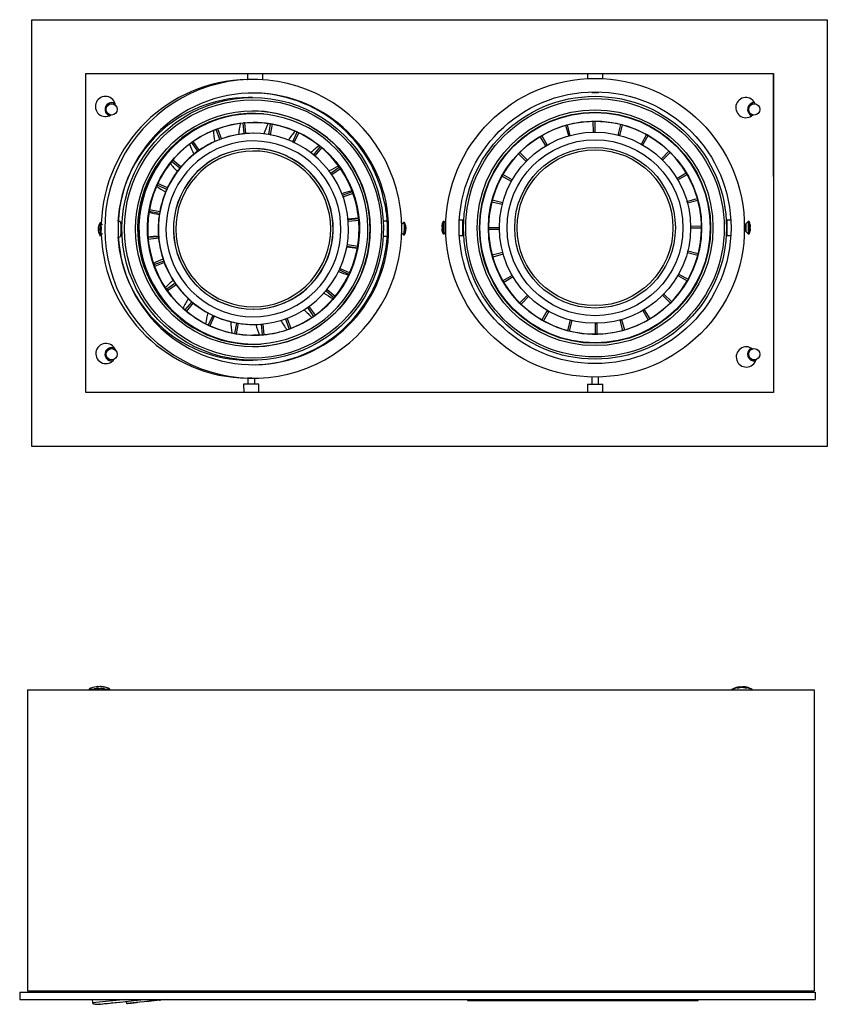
# Model space of a CAD drawing. Header units: millimetres. Extents: x -210 to 468, y 6 to 444.
# Tile 1 of 2: x -210 to 149, y 6 to 444. Entities that reach past the tile are written whole.
import ezdxf

# ---------------------------------------------------------------- set-up
doc = ezdxf.new("R2010")
doc.units = ezdxf.units.MM

msp = doc.modelspace()

# ---------------------------------------------------------------- linework, layer by layer
at = {"color": 7, "linetype": 'Continuous', "lineweight": 25}
for p, q in [((-204.61, 444.43), (149.39, 444.43)), ((-204.61, 254.43), (-204.61, 444.43)), ((149.39, 444.43), (149.39, 254.43)), ((-180.61, 420.43), (125.39, 420.43)), ((-180.61, 278.43), (-180.61, 420.43)), ((-108.86, 417.77), (-108.86, 417.77)), ((-108.67, 420.43), (-108.67, 417.76)), ((-106.19, 417.79), (-106.42, 417.79)), ((-101.87, 417.66), (-101.87, 420.43)), ((42.65, 420.43), (42.65, 418.22)), ((49.45, 418.22), (49.45, 420.43)), ((125.23, 420.43), (125.39, 328.66)), ((125.39, 420.43), (125.39, 278.43)), ((44.55, 412.3), (44.55, 412.07)), ((44.55, 412.07), (47.55, 412.07)), ((47.55, 412.07), (47.55, 412.3)), ((-106.38, 409.8), (-108.27, 409.8)), ((-106.04, 402.65), (-106.35, 402.65)), ((45.28, 394.36), (45.19, 399.16)), ((46.02, 394.37), (46.02, 399.17)), ((-122.59, 395.61), (-122.6, 395.61)), ((-120.93, 391.17), (-122.59, 395.61)), ((-121.82, 395.89), (-121.83, 395.89)), ((-120.24, 391.42), (-121.82, 395.89)), ((-110.16, 393.7), (-110.62, 398.42)), ((-109.81, 398.49), (-109.82, 398.49)), ((-109.42, 393.77), (-109.81, 398.49)), ((-99.1, 393.34), (-98.34, 398.02)), ((-98.34, 398.02), (-98.45, 398.02)), ((-98.37, 393.22), (-97.53, 397.88)), ((34.29, 392.72), (32.97, 397.33)), ((35.01, 392.92), (33.77, 397.55)), ((56.31, 393.1), (57.48, 397.76)), ((57.03, 392.92), (58.28, 397.55)), ((-132.76, 390.25), (-132.77, 390.25)), ((-130.08, 386.35), (-132.76, 390.25)), ((-121.04, 391.17), (-120.93, 391.17)), ((-121.02, 391.12), (-121.04, 391.17)), ((-120.33, 391.37), (-120.33, 391.39)), ((-110.27, 393.7), (-110.16, 393.7)), ((-110.26, 393.64), (-110.27, 393.7)), ((-109.53, 393.71), (-109.53, 393.76)), ((-106.02, 393.85), (-106.13, 393.85)), ((-99.22, 393.3), (-99.21, 393.34)), ((-99.21, 393.34), (-99.1, 393.34)), ((-98.49, 393.18), (-98.48, 393.22)), ((-98.48, 393.22), (-98.37, 393.22)), ((-88.63, 390.12), (-88.52, 390.12)), ((-88.63, 390.11), (-88.63, 390.12)), ((-88.52, 390.12), (-86.57, 394.44)), ((-87.85, 389.81), (-85.83, 394.09)), ((-86.57, 394.44), (-86.68, 394.44)), ((24.11, 388.29), (21.63, 392.4)), ((24.75, 388.67), (22.35, 392.82)), ((66.65, 389.03), (68.98, 393.23)), ((67.3, 388.67), (69.7, 392.82)), ((-133.43, 389.77), (-133.44, 389.77)), ((-130.68, 385.92), (-133.43, 389.77)), ((-130.79, 385.92), (-130.68, 385.92)), ((-130.76, 385.87), (-130.79, 385.92)), ((-87.96, 389.8), (-87.95, 389.81)), ((-87.95, 389.81), (-87.85, 389.81)), ((-79.12, 384.25), (-76.13, 387.92)), ((-78.55, 383.77), (-75.5, 387.39)), ((-76.13, 387.92), (-76.24, 387.92)), ((75.58, 382.42), (78.91, 385.88)), ((-141.87, 381.95), (-141.88, 381.95)), ((-138.28, 378.88), (-141.87, 381.95)), ((-79.21, 384.25), (-79.12, 384.25)), ((-78.64, 383.77), (-78.55, 383.77)), ((15.41, 381.37), (11.96, 384.71)), ((15.93, 381.9), (12.54, 385.3)), ((76.11, 381.9), (79.5, 385.3)), ((-142.4, 381.32), (-142.41, 381.32)), ((-138.75, 378.31), (-142.4, 381.32)), ((-138.86, 378.31), (-138.75, 378.31)), ((-138.82, 378.28), (-138.86, 378.31)), ((-71.55, 376.14), (-67.72, 378.9)), ((-71.13, 375.53), (-67.25, 378.23)), ((-67.72, 378.9), (-67.83, 378.9)), ((-71.62, 376.14), (-71.55, 376.14)), ((-71.2, 375.53), (-71.13, 375.53)), ((8.81, 372.45), (4.61, 374.77)), ((9.17, 373.09), (5.01, 375.49)), ((82.49, 373.73), (86.61, 376.2)), ((82.87, 373.09), (87.03, 375.49)), ((-148.88, 370.82), (-148.9, 370.82)), ((-144.59, 368.86), (-148.88, 370.82)), ((-148.54, 371.57), (-148.55, 371.57)), ((-144.28, 369.54), (-148.54, 371.57)), ((-144.7, 368.86), (-144.59, 368.86)), ((-144.64, 368.84), (-144.7, 368.86)), ((-66.39, 366.33), (-66.33, 366.33)), ((-66.33, 366.33), (-61.92, 368)), ((-66.14, 365.63), (-66.08, 365.63)), ((-66.08, 365.63), (-61.64, 367.23)), ((-61.92, 368), (-62.03, 368)), ((4.92, 362.83), (0.28, 364.07)), ((86.92, 363.55), (91.54, 364.87)), ((87.12, 362.83), (91.76, 364.07)), ((-152.31, 359.8), (-152.32, 359.8)), ((-147.67, 358.95), (-152.31, 359.8)), ((4.73, 362.11), (0.08, 363.27)), ((-152.45, 358.99), (-152.46, 358.99)), ((-147.79, 358.22), (-152.45, 358.99)), ((-147.9, 358.22), (-147.79, 358.22)), ((-147.85, 358.21), (-147.9, 358.22)), ((-59.24, 356.05), (-63.89, 355.69)), ((-63.87, 355.5), (-63.82, 355.5)), ((-63.82, 355.5), (-59.12, 355.97)), ((-63.75, 354.76), (-59.05, 355.15)), ((-59.12, 355.97), (-59.23, 355.97)), ((-12.75, 355.22), (-14.36, 355.22)), ((-12.75, 348.42), (-12.75, 355.22)), ((106.45, 355.22), (104.66, 355.22)), ((104.66, 355.22), (104.66, 348.42)), ((-174.95, 351.55), (-175.08, 351.55)), ((-175.01, 350.81), (-175.08, 350.81)), ((-175.06, 351.78), (-174.98, 351.77)), ((-175.01, 350.81), (-174.71, 350.81)), ((-174.9, 352.63), (-174.83, 352.6)), ((-174.37, 353.93), (-174.42, 353.88)), ((-173.97, 353.93), (-174.37, 353.93)), ((-173.14, 353.12), (-173.94, 353.92)), ((-165.34, 354.6), (-166.15, 354.6)), ((-63.81, 354.76), (-63.75, 354.76)), ((-46.45, 354.8), (-48.26, 354.8)), ((-39.25, 354.15), (-39.98, 353.41)), ((-38.82, 354.17), (-39.22, 354.17)), ((-22.2, 352.41), (-22.2, 352.19)), ((-22.2, 352.19), (-22.04, 352.19)), ((-22.2, 351.45), (-22.2, 351.22)), ((-22.04, 351.45), (-22.2, 351.45)), ((-22.04, 353.27), (-22.06, 353.27)), ((-21.14, 354.57), (-21.54, 354.57)), ((-21.54, 349.07), (-21.54, 354.57)), ((-20.41, 353.83), (-21.14, 354.57)), ((-21.14, 349.07), (-21.14, 354.57)), ((-12.46, 353.32), (-12.75, 353.32)), ((3.47, 351.82), (-1.33, 351.82)), ((3.48, 351.07), (-1.32, 350.99)), ((88.56, 352.56), (93.36, 352.64)), ((88.57, 351.82), (93.37, 351.82)), ((104.66, 353.32), (104.5, 353.32)), ((112.59, 353.32), (112.52, 353.32)), ((114.17, 354.57), (113.16, 353.55)), ((114.57, 354.57), (114.17, 354.57)), ((114.17, 354.57), (114.17, 349.07)), ((114.57, 354.57), (114.57, 349.07)), ((115.07, 351.46), (115.23, 351.46)), ((115.23, 351.43), (115.07, 351.43)), ((115.23, 352.17), (115.23, 352.42)), ((115.23, 351.22), (115.23, 351.46)), ((-174.98, 350.6), (-175.05, 350.59)), ((-174.9, 349.73), (-174.83, 349.77)), ((-174.36, 348.43), (-173.96, 348.43)), ((-173.93, 348.45), (-173.14, 349.25)), ((-166.14, 347.8), (-165.33, 347.8)), ((-152.92, 347.46), (-152.93, 347.46)), ((-148.21, 347.84), (-152.92, 347.46)), ((-152.84, 346.63), (-152.85, 346.63)), ((-148.15, 347.1), (-152.84, 346.63)), ((-148.27, 347.85), (-148.32, 347.84)), ((-148.32, 347.84), (-148.21, 347.84)), ((-48.25, 348), (-46.46, 348)), ((-39.97, 349.42), (-39.24, 348.68)), ((-39.21, 348.67), (-38.81, 348.67)), ((-22.06, 350.36), (-22.04, 350.37)), ((-21.54, 349.07), (-21.14, 349.07)), ((-21.14, 349.07), (-20.41, 349.8)), ((-14.36, 348.42), (-12.75, 348.42)), ((-12.75, 350.32), (-12.46, 350.32)), ((104.5, 350.32), (104.66, 350.32)), ((104.66, 348.42), (106.45, 348.42)), ((112.52, 350.32), (112.59, 350.32)), ((113.16, 350.08), (114.17, 349.07)), ((114.17, 349.07), (114.57, 349.07)), ((-64.36, 343.65), (-64.3, 343.65)), ((-64.3, 343.65), (-59.66, 342.8)), ((-64.23, 344.38), (-64.17, 344.38)), ((-64.17, 344.38), (-59.52, 343.61)), ((-59.66, 342.8), (-59.77, 342.8)), ((4.92, 340.8), (0.28, 339.56)), ((5.12, 340.09), (0.5, 338.77)), ((87.12, 340.8), (91.76, 339.56)), ((87.31, 341.52), (91.96, 340.36)), ((-150.33, 335.37), (-150.34, 335.37)), ((-145.88, 336.97), (-150.33, 335.37)), ((-150.04, 334.6), (-150.05, 334.6)), ((-145.63, 336.27), (-150.04, 334.6)), ((-145.94, 336.99), (-145.99, 336.97)), ((-145.99, 336.97), (-145.88, 336.97)), ((-67.44, 333.74), (-67.38, 333.74)), ((-67.38, 333.74), (-63.08, 331.78)), ((-67.75, 333.06), (-67.69, 333.06)), ((-67.69, 333.06), (-63.42, 331.03)), ((-63.42, 331.03), (-63.53, 331.03)), ((9.17, 330.54), (5.01, 328.14)), ((9.55, 329.9), (5.43, 327.43)), ((82.87, 330.54), (87.03, 328.14)), ((83.24, 331.19), (87.43, 328.86)), ((-144.72, 324.37), (-144.73, 324.37)), ((-140.84, 327.07), (-144.72, 324.37)), ((-140.41, 326.46), (-144.24, 323.7)), ((-140.9, 327.1), (-140.94, 327.07)), ((-140.94, 327.07), (-140.84, 327.07)), ((-144.24, 323.7), (-144.25, 323.7)), ((-73.76, 323.72), (-73.69, 323.72)), ((-73.69, 323.72), (-70.09, 320.65)), ((-73.29, 324.29), (-73.21, 324.29)), ((-73.21, 324.29), (-69.56, 321.28)), ((-70.09, 320.65), (-70.2, 320.65)), ((15.93, 321.73), (12.54, 318.34)), ((16.46, 321.21), (13.13, 317.76)), ((76.11, 321.73), (79.5, 318.34)), ((76.63, 322.26), (80.08, 318.92)), ((-133.41, 318.83), (-136.47, 315.21)), ((-132.84, 318.35), (-135.83, 314.68)), ((-133.48, 318.87), (-133.52, 318.83)), ((-133.52, 318.83), (-133.41, 318.83)), ((-81.99, 316.25), (-81.89, 316.25)), ((-81.89, 316.25), (-79.2, 312.35)), ((-81.38, 316.68), (-81.28, 316.68)), ((-81.28, 316.68), (-78.53, 312.83)), ((-136.47, 315.21), (-136.48, 315.21)), ((-135.83, 314.68), (-135.84, 314.68)), ((-124.12, 312.79), (-126.14, 308.51)), ((-123.45, 312.48), (-125.39, 308.16)), ((-124.2, 312.85), (-124.23, 312.79)), ((-124.23, 312.79), (-124.12, 312.79)), ((-123.53, 312.53), (-123.54, 312.52)), ((-91.15, 311.45), (-91.14, 311.43)), ((-91.14, 311.43), (-91.03, 311.43)), ((-91.03, 311.43), (-89.37, 307)), ((-79.2, 312.35), (-79.31, 312.35)), ((24.75, 314.97), (22.35, 310.81)), ((25.39, 314.6), (23.06, 310.4)), ((67.3, 314.97), (69.7, 310.81)), ((67.94, 315.34), (70.41, 311.23)), ((-126.14, 308.51), (-126.15, 308.51)), ((-125.39, 308.16), (-125.4, 308.16)), ((-113.59, 309.39), (-114.44, 304.72)), ((-113.69, 309.44), (-113.7, 309.39)), ((-113.7, 309.39), (-113.59, 309.39)), ((-112.86, 309.26), (-113.63, 304.58)), ((-112.96, 309.32), (-112.97, 309.28)), ((-106.05, 308.75), (-105.95, 308.75)), ((-102.65, 308.88), (-102.65, 308.83)), ((-102.65, 308.83), (-102.54, 308.83)), ((-102.54, 308.83), (-102.16, 304.11)), ((-101.92, 308.95), (-101.91, 308.9)), ((-101.91, 308.9), (-101.8, 308.9)), ((-101.8, 308.9), (-101.34, 304.18)), ((-91.84, 311.2), (-91.84, 311.18)), ((-91.84, 311.18), (-91.73, 311.18)), ((-91.73, 311.18), (-90.14, 306.71)), ((35.01, 310.72), (33.77, 306.08)), ((35.73, 310.53), (34.57, 305.87)), ((46.02, 309.27), (46.02, 304.47)), ((46.76, 309.27), (46.85, 304.47)), ((57.03, 310.72), (58.28, 306.08)), ((57.75, 310.92), (59.07, 306.3)), ((-114.44, 304.72), (-114.45, 304.72)), ((-113.63, 304.58), (-113.64, 304.58)), ((-102.16, 304.11), (-102.27, 304.11)), ((-90.14, 306.71), (-90.25, 306.71)), ((-106.26, 299.95), (-105.95, 299.95)), ((-108.17, 292.8), (-106.28, 292.8)), ((44.55, 285.34), (44.55, 282.11)), ((47.55, 282.11), (47.55, 285.34)), ((-103.55, 282.15), (-110.35, 282.13)), ((-110.35, 282.13), (-110.34, 278.43)), ((-108.63, 284.83), (-108.62, 284.83)), ((-108.6, 284.83), (-108.45, 284.82)), ((-108.45, 284.83), (-108.45, 282.14)), ((-106.77, 284.81), (-105.96, 284.81)), ((-105.45, 282.14), (-105.45, 284.81)), ((-103.54, 278.43), (-103.55, 282.15)), ((42.65, 282.11), (42.65, 278.43)), ((42.65, 282.11), (49.45, 282.11)), ((49.45, 278.43), (49.45, 282.11)), ((125.39, 278.43), (-180.61, 278.43)), ((149.39, 254.43), (-204.61, 254.43)), ((-206.52, 146.16), (-206.52, 12.16)), ((-206.52, 146.16), (143.48, 146.16)), ((-179.17, 146.39), (-179.17, 146.16)), ((-179.17, 146.39), (-177.06, 146.39)), ((-175.37, 147.53), (-175.6, 147.53)), ((-175.55, 146.67), (-174.85, 146.67)), ((-175.36, 147.25), (-175.37, 147.53)), ((-175.19, 146.39), (-175.2, 146.67)), ((-175.18, 147.53), (-174.61, 147.53)), ((-175.16, 147.25), (-175.18, 147.53)), ((-174.85, 146.67), (-174.86, 146.39)), ((-173.86, 147.53), (-174.43, 147.53)), ((-173.68, 146.67), (-174.19, 146.67)), ((-173.68, 146.67), (-173.49, 146.67)), ((-173.66, 147.53), (-173.44, 147.53)), ((-171.98, 146.39), (-169.87, 146.39)), ((-169.87, 146.16), (-169.87, 146.39)), ((106.83, 146.27), (106.83, 146.16)), ((106.83, 146.27), (107.36, 146.27)), ((110.44, 147.14), (110.4, 147.14)), ((110.43, 147.41), (111.24, 147.41)), ((110.74, 147.13), (110.73, 147.41)), ((111.81, 147.14), (111.15, 147.14)), ((111.24, 147.41), (111.23, 147.15)), ((112.53, 147.41), (111.72, 147.41)), ((112.51, 147.14), (112.5, 146.94)), ((112.56, 147.14), (112.51, 147.14)), ((115.61, 146.27), (116.13, 146.27)), ((116.13, 146.16), (116.13, 146.27)), ((143.48, 146.16), (143.48, 12.16)), ((-210.02, 11.52), (143.98, 11.52)), ((-210.02, 11.52), (-210.02, 8.28)), ((-206.52, 12.16), (143.48, 12.16)), ((-191.68, 12.16), (-191.68, 11.52)), ((125.64, 12.16), (125.64, 11.52)), ((143.98, 11.52), (143.98, 8.28)), ((-210.02, 8.28), (143.98, 8.28)), ((-177.78, 8.28), (-177.61, 6.7)), ((-162.63, 8.28), (-177.61, 6.7)), ((-174.42, 6.15), (-162.57, 7.39)), ((-162.57, 7.41), (-162.48, 6.52)), ((-161.65, 6.61), (-162.48, 6.52)), ((-10.75, 8.28), (-10.75, 7.83)), ((91.85, 7.73), (-10.65, 7.73)), ((91.95, 7.83), (91.95, 8.28))]:
    msp.add_line(p, q, dxfattribs=at)
at = {"color": 1, "linetype": 'Continuous', "lineweight": 25}
for p, q in [((112.59, 350.32), (112.59, 353.32)), ((113.16, 353.55), (113.16, 350.08)), ((-10.75, 7.83), (91.95, 7.83))]:
    msp.add_line(p, q, dxfattribs=at)
at = {"color": 7, "linetype": 'Continuous', "lineweight": 25, "flags": 128}
for points in [[(-172.19, 351.19), (-172.04, 346.75), (-171.59, 342.33), (-170.85, 337.95), (-169.81, 333.63), (-168.5, 329.38), (-166.9, 325.24), (-165.04, 321.21), (-162.9, 317.32), (-160.52, 313.58), (-157.89, 310.01), (-155.03, 306.62), (-151.96, 303.43), (-148.67, 300.45), (-145.2, 297.7), (-141.55, 295.2), (-137.75, 292.94), (-133.8, 290.94), (-129.73, 289.21), (-125.55, 287.76), (-121.29, 286.6), (-116.96, 285.72), (-112.57, 285.13), (-108.17, 284.85), (-103.75, 284.85), (-99.34, 285.16), (-94.96, 285.76), (-90.63, 286.65), (-86.37, 287.83), (-82.2, 289.3), (-78.13, 291.04), (-74.19, 293.05), (-70.39, 295.32), (-66.75, 297.84), (-63.29, 300.6), (-60.02, 303.59), (-56.95, 306.79), (-54.11, 310.18), (-51.49, 313.77), (-49.12, 317.52), (-47, 321.42), (-45.15, 325.45), (-43.57, 329.6), (-42.27, 333.85), (-41.25, 338.17), (-40.52, 342.55), (-40.09, 346.97), (-39.95, 351.42), (-40.1, 355.86), (-40.55, 360.28), (-41.29, 364.66), (-42.33, 368.98), (-43.64, 373.22), (-45.24, 377.36), (-47.11, 381.39), (-49.24, 385.28), (-51.62, 389.03), (-54.25, 392.6), (-57.11, 395.99), (-60.18, 399.18), (-63.47, 402.15), (-66.94, 404.9), (-70.59, 407.41), (-74.39, 409.66), (-78.34, 411.66), (-82.41, 413.39), (-86.59, 414.84), (-90.85, 416.01), (-95.19, 416.88), (-99.57, 417.47), (-103.98, 417.76), (-108.39, 417.75), (-112.8, 417.45), (-117.18, 416.85), (-121.51, 415.95), (-125.77, 414.77), (-129.94, 413.31), (-134.01, 411.57), (-137.95, 409.56), (-141.75, 407.28), (-145.39, 404.76), (-148.85, 402), (-152.12, 399.02), (-155.19, 395.82), (-158.04, 392.42), (-160.65, 388.84), (-163.02, 385.09), (-165.14, 381.19), (-166.99, 377.15), (-168.57, 373), (-169.88, 368.76), (-170.89, 364.43), (-171.62, 360.05), (-172.05, 355.63), (-172.19, 351.19)], [(-106.43, 409.8), (-102.33, 409.66), (-98.25, 409.23), (-94.2, 408.51), (-90.22, 407.51), (-86.32, 406.23), (-82.51, 404.67), (-78.83, 402.85), (-75.28, 400.77), (-71.89, 398.44), (-68.67, 395.88), (-65.63, 393.1), (-62.8, 390.11), (-60.19, 386.92), (-57.8, 383.56), (-55.66, 380.04), (-53.77, 376.37), (-52.14, 372.58), (-50.79, 368.69), (-49.7, 364.7), (-48.9, 360.65), (-48.39, 356.56), (-48.17, 352.43), (-48.23, 348.3), (-48.59, 344.19), (-49.23, 340.11), (-50.16, 336.09), (-51.36, 332.14), (-52.84, 328.29), (-54.59, 324.56), (-56.6, 320.95), (-58.85, 317.5), (-61.34, 314.22), (-64.05, 311.12), (-66.98, 308.22), (-70.1, 305.53), (-73.4, 303.08), (-76.86, 300.86), (-80.47, 298.9), (-84.21, 297.19), (-88.07, 295.76), (-92.01, 294.6), (-96.02, 293.73), (-100.08, 293.14), (-104.18, 292.84), (-108.29, 292.83), (-112.38, 293.12), (-116.45, 293.69), (-120.47, 294.55), (-124.41, 295.7), (-128.27, 297.12), (-132.01, 298.81), (-135.63, 300.76), (-139.1, 302.96), (-142.41, 305.41), (-145.54, 308.08), (-148.48, 310.97), (-151.2, 314.06), (-153.7, 317.34), (-155.97, 320.78), (-157.98, 324.38), (-159.74, 328.11), (-161.24, 331.95), (-162.46, 335.9), (-163.4, 339.92), (-164.06, 343.99), (-164.42, 348.1), (-164.5, 352.23), (-164.29, 356.36), (-163.8, 360.45), (-163.01, 364.51), (-161.94, 368.49), (-160.6, 372.4), (-158.98, 376.19), (-157.11, 379.86), (-154.98, 383.39), (-152.6, 386.76), (-150, 389.96), (-147.18, 392.96), (-144.15, 395.75), (-140.94, 398.32), (-137.56, 400.66), (-134.02, 402.75), (-130.34, 404.59), (-126.54, 406.16), (-122.64, 407.46), (-118.66, 408.47), (-114.62, 409.2), (-110.54, 409.65), (-106.43, 409.8)], [(-106.33, 408.8), (-102.25, 408.66), (-98.19, 408.23), (-94.17, 407.51), (-90.21, 406.5), (-86.34, 405.21), (-82.56, 403.65), (-78.91, 401.81), (-75.4, 399.73), (-72.04, 397.39), (-68.86, 394.82), (-65.86, 392.03), (-63.08, 389.03), (-60.51, 385.84), (-58.18, 382.47), (-56.09, 378.94), (-54.25, 375.28), (-52.69, 371.49), (-51.39, 367.6), (-50.37, 363.62), (-49.64, 359.58), (-49.2, 355.5), (-49.05, 351.4), (-49.18, 347.3), (-49.61, 343.22), (-50.33, 339.17), (-51.33, 335.2), (-52.62, 331.3), (-54.17, 327.5), (-55.99, 323.83), (-58.07, 320.3), (-60.39, 316.92), (-62.95, 313.72), (-65.72, 310.71), (-68.71, 307.91), (-71.88, 305.33), (-75.23, 302.98), (-78.74, 300.88), (-82.38, 299.04), (-86.15, 297.46), (-90.02, 296.16), (-93.98, 295.14), (-97.99, 294.4), (-102.05, 293.95), (-106.13, 293.8), (-110.21, 293.94), (-114.27, 294.37), (-118.29, 295.09), (-122.24, 296.1), (-126.12, 297.39), (-129.89, 298.96), (-133.55, 300.79), (-137.06, 302.88), (-140.42, 305.21), (-143.6, 307.78), (-146.59, 310.57), (-149.38, 313.57), (-151.95, 316.76), (-154.28, 320.13), (-156.37, 323.66), (-158.2, 327.32), (-159.77, 331.11), (-161.07, 335.01), (-162.08, 338.98), (-162.82, 343.02), (-163.26, 347.1), (-163.41, 351.2), (-163.27, 355.3), (-162.84, 359.39), (-162.13, 363.43), (-161.12, 367.41), (-159.84, 371.3), (-158.29, 375.1), (-156.46, 378.77), (-154.39, 382.3), (-152.07, 385.68), (-149.51, 388.88), (-146.73, 391.89), (-143.75, 394.69), (-140.58, 397.27), (-137.23, 399.62), (-133.72, 401.72), (-130.07, 403.56), (-126.31, 405.14), (-122.43, 406.44), (-118.48, 407.47), (-114.46, 408.2), (-110.41, 408.65), (-106.33, 408.8)], [(-167.51, 407.05), (-168.17, 407.35), (-169.1, 407.5)], [(-106.32, 403.8), (-102.42, 403.66), (-98.54, 403.23), (-94.7, 402.5), (-90.93, 401.49), (-87.24, 400.2), (-83.66, 398.64), (-80.2, 396.81), (-76.89, 394.73), (-73.75, 392.4), (-70.78, 389.85), (-68.02, 387.08), (-65.47, 384.1), (-63.14, 380.95), (-61.06, 377.63), (-59.23, 374.16), (-57.66, 370.57), (-56.36, 366.86), (-55.35, 363.07), (-54.62, 359.21), (-54.17, 355.31), (-54.02, 351.39), (-54.16, 347.47), (-54.59, 343.57), (-55.31, 339.71), (-56.31, 335.91), (-57.59, 332.2), (-59.15, 328.6), (-60.97, 325.13), (-63.04, 321.8), (-65.35, 318.64), (-67.89, 315.66), (-70.65, 312.88), (-73.61, 310.31), (-76.74, 307.97), (-80.05, 305.88), (-83.49, 304.04), (-87.07, 302.46), (-90.75, 301.16), (-94.52, 300.14), (-98.36, 299.4), (-102.24, 298.95), (-106.14, 298.8), (-110.04, 298.94), (-113.92, 299.37), (-117.76, 300.1), (-121.53, 301.11), (-125.22, 302.4), (-128.8, 303.96), (-132.26, 305.79), (-135.57, 307.87), (-138.71, 310.2), (-141.68, 312.75), (-144.44, 315.53), (-146.99, 318.5), (-149.32, 321.65), (-151.4, 324.97), (-153.23, 328.44), (-154.8, 332.04), (-156.09, 335.74), (-157.11, 339.53), (-157.84, 343.39), (-158.29, 347.29), (-158.44, 351.21), (-158.3, 355.13), (-157.87, 359.04), (-157.15, 362.9), (-156.15, 366.69), (-154.86, 370.4), (-153.31, 374), (-151.49, 377.47), (-149.42, 380.8), (-147.11, 383.96), (-144.56, 386.94), (-141.81, 389.72), (-138.85, 392.29), (-135.72, 394.63), (-132.41, 396.72), (-128.96, 398.56), (-125.39, 400.14), (-121.7, 401.44), (-117.94, 402.46), (-114.1, 403.2), (-110.22, 403.65), (-106.32, 403.8)], [(-156.12, 360.5), (-156.67, 356.66), (-156.93, 352.79), (-156.89, 348.91), (-156.57, 345.05), (-155.95, 341.22), (-155.05, 337.45), (-153.87, 333.76), (-152.41, 330.17), (-150.69, 326.69), (-148.71, 323.37), (-146.49, 320.2), (-144.03, 317.2), (-141.36, 314.41), (-138.48, 311.82), (-135.42, 309.46), (-132.19, 307.35), (-128.81, 305.48), (-125.3, 303.87), (-121.67, 302.54), (-117.96, 301.49), (-114.18, 300.72), (-110.35, 300.24), (-106.5, 300.05), (-102.64, 300.16), (-98.81, 300.56), (-95.01, 301.25), (-91.28, 302.23), (-87.63, 303.49), (-84.09, 305.02), (-80.67, 306.82), (-77.4, 308.87), (-74.29, 311.17), (-71.36, 313.69), (-68.63, 316.43), (-66.11, 319.37), (-63.83, 322.5), (-61.78, 325.78), (-59.99, 329.22), (-58.46, 332.78), (-57.2, 336.45), (-56.22, 340.2), (-55.53, 344.01), (-55.13, 347.87), (-55.02, 351.75), (-55.2, 355.62), (-55.67, 359.47), (-56.43, 363.28), (-57.47, 367.01), (-58.79, 370.65), (-60.38, 374.19), (-62.23, 377.59), (-64.33, 380.84), (-66.67, 383.93), (-69.24, 386.82), (-72.02, 389.51), (-74.99, 391.99), (-78.14, 394.23), (-81.45, 396.22), (-84.9, 397.96), (-88.46, 399.43), (-92.13, 400.62), (-95.88, 401.53), (-99.69, 402.16), (-103.53, 402.49), (-107.39, 402.53), (-111.24, 402.28), (-115.06, 401.73), (-118.83, 400.9), (-122.52, 399.78), (-126.12, 398.38), (-129.6, 396.72), (-132.95, 394.79), (-136.14, 392.61), (-139.16, 390.2), (-142, 387.57), (-144.62, 384.72), (-147.02, 381.69), (-149.19, 378.48), (-151.11, 375.12), (-152.77, 371.62), (-154.17, 368), (-155.29, 364.29), (-156.12, 360.5)], [(-152.4, 359.82), (-151.6, 363.46), (-150.51, 367.02), (-149.14, 370.48), (-147.51, 373.83), (-145.63, 377.03), (-143.5, 380.08), (-141.14, 382.95), (-138.56, 385.63), (-135.78, 388.09), (-132.82, 390.33), (-129.69, 392.33), (-126.41, 394.07), (-123.01, 395.55), (-119.51, 396.76), (-115.92, 397.69), (-112.27, 398.33), (-108.58, 398.68), (-104.88, 398.74), (-101.18, 398.5), (-97.51, 397.98), (-93.89, 397.17), (-90.35, 396.07), (-86.91, 394.7), (-83.58, 393.06), (-80.39, 391.17), (-77.36, 389.02), (-74.5, 386.65), (-71.84, 384.06), (-69.39, 381.26), (-67.17, 378.28), (-65.18, 375.14), (-63.45, 371.85), (-61.97, 368.43), (-60.77, 364.9), (-59.85, 361.29), (-59.21, 357.62), (-58.86, 353.91), (-58.81, 350.19), (-59.04, 346.47), (-59.56, 342.78), (-60.37, 339.15), (-61.46, 335.58), (-62.82, 332.12), (-64.45, 328.77), (-66.34, 325.57), (-68.47, 322.52), (-70.83, 319.65), (-73.41, 316.97), (-76.18, 314.51), (-79.15, 312.27), (-82.28, 310.27), (-85.55, 308.53), (-88.95, 307.05), (-92.46, 305.84), (-96.04, 304.92), (-99.69, 304.27), (-103.38, 303.92), (-107.09, 303.86), (-110.79, 304.1), (-114.45, 304.62), (-118.07, 305.43), (-121.61, 306.53), (-125.06, 307.9), (-128.38, 309.54), (-131.57, 311.44), (-134.61, 313.58), (-137.46, 315.95), (-140.12, 318.54), (-142.57, 321.34), (-144.8, 324.32), (-146.78, 327.46), (-148.52, 330.76), (-149.99, 334.18), (-151.19, 337.7), (-152.11, 341.31), (-152.75, 344.98), (-153.1, 348.69), (-153.16, 352.41), (-152.93, 356.13), (-152.4, 359.82)], [(-152.32, 359.8), (-152.84, 356.12), (-153.07, 352.41), (-153.01, 348.69), (-152.66, 344.99), (-152.03, 341.33), (-151.11, 337.73), (-149.91, 334.21), (-148.44, 330.8), (-146.71, 327.51), (-144.73, 324.37), (-142.51, 321.4), (-140.06, 318.61), (-137.4, 316.03), (-134.56, 313.66), (-131.53, 311.52), (-128.35, 309.63), (-125.03, 307.99), (-121.59, 306.62), (-118.05, 305.53), (-114.45, 304.72), (-110.79, 304.2), (-107.1, 303.96), (-103.4, 304.02), (-99.72, 304.37), (-96.08, 305.01), (-92.49, 305.94), (-89, 307.14), (-85.6, 308.62), (-82.34, 310.36), (-79.21, 312.35), (-76.26, 314.58), (-73.48, 317.04), (-70.91, 319.71), (-68.56, 322.58), (-66.43, 325.62), (-64.55, 328.82), (-62.92, 332.16), (-61.56, 335.62), (-60.47, 339.17), (-59.67, 342.8), (-59.15, 346.48), (-58.92, 350.19), (-58.97, 353.91), (-59.32, 357.61), (-59.96, 361.27), (-60.88, 364.87), (-62.08, 368.39), (-63.55, 371.8), (-65.28, 375.09), (-67.26, 378.23), (-69.48, 381.2), (-71.92, 383.99), (-74.58, 386.58), (-77.43, 388.94), (-80.45, 391.08), (-83.64, 392.97), (-86.96, 394.61), (-90.4, 395.98), (-93.93, 397.07), (-97.54, 397.88), (-101.2, 398.4), (-104.89, 398.64), (-108.59, 398.58), (-112.27, 398.23), (-115.91, 397.59), (-119.49, 396.66), (-122.99, 395.46), (-126.38, 393.98), (-129.65, 392.24), (-132.77, 390.25), (-135.73, 388.02), (-138.5, 385.56), (-141.07, 382.89), (-143.43, 380.02), (-145.55, 376.98), (-147.44, 373.78), (-149.06, 370.44), (-150.42, 366.98), (-151.51, 363.43), (-152.32, 359.8)], [(-64.35, 343.66), (-63.86, 347.19), (-63.67, 350.75), (-63.77, 354.31), (-64.17, 357.85), (-64.86, 361.35), (-65.84, 364.77), (-67.1, 368.1), (-68.64, 371.31), (-70.44, 374.39), (-72.48, 377.3), (-74.76, 380.02), (-77.26, 382.55), (-79.96, 384.86), (-82.85, 386.93), (-85.89, 388.75), (-89.08, 390.31), (-92.39, 391.59), (-95.79, 392.6), (-99.26, 393.31), (-102.78, 393.73), (-106.32, 393.85), (-109.86, 393.67), (-113.37, 393.2), (-116.83, 392.43), (-120.22, 391.37), (-123.5, 390.03), (-126.66, 388.42), (-129.68, 386.55), (-132.53, 384.44), (-135.19, 382.09), (-137.65, 379.52), (-139.89, 376.76), (-141.89, 373.81), (-143.64, 370.71), (-145.12, 367.48), (-146.33, 364.13), (-147.26, 360.69), (-147.89, 357.18), (-148.23, 353.63), (-148.28, 350.07), (-148.03, 346.52), (-147.48, 342.99), (-146.65, 339.53), (-145.52, 336.15), (-144.12, 332.88), (-142.46, 329.73), (-140.54, 326.74), (-138.37, 323.92), (-135.98, 321.29), (-133.38, 318.87), (-130.58, 316.68), (-127.61, 314.73), (-124.49, 313.04), (-121.24, 311.62), (-117.89, 310.47), (-114.45, 309.61), (-110.95, 309.05), (-107.42, 308.78), (-103.87, 308.8), (-100.34, 309.13), (-96.85, 309.75), (-93.43, 310.67), (-90.09, 311.87), (-86.86, 313.34), (-83.77, 315.08), (-80.84, 317.08), (-78.08, 319.31), (-75.51, 321.77), (-73.16, 324.44), (-71.04, 327.3), (-69.17, 330.32), (-67.55, 333.49), (-66.2, 336.79), (-65.14, 340.19), (-64.35, 343.66)], [(-112.97, 312.79), (-109.61, 312.32), (-106.21, 312.15), (-102.82, 312.28), (-99.45, 312.71), (-96.13, 313.42), (-92.88, 314.43), (-89.74, 315.72), (-86.72, 317.28), (-83.84, 319.1), (-81.13, 321.16), (-78.62, 323.45), (-76.31, 325.96), (-74.22, 328.65), (-72.38, 331.52), (-70.79, 334.54), (-69.48, 337.69), (-68.44, 340.94), (-67.68, 344.27), (-67.22, 347.66), (-67.05, 351.07), (-67.18, 354.48), (-67.6, 357.87), (-68.31, 361.21), (-69.32, 364.47), (-70.6, 367.63), (-72.15, 370.67), (-73.96, 373.56), (-76.01, 376.29), (-78.29, 378.82), (-80.78, 381.14), (-83.46, 383.24), (-86.31, 385.09), (-89.32, 386.68), (-92.45, 388.01), (-95.68, 389.06), (-98.99, 389.81), (-102.36, 390.28), (-105.75, 390.45), (-109.14, 390.32), (-112.51, 389.9), (-115.83, 389.18), (-119.08, 388.17), (-122.22, 386.88), (-125.25, 385.32), (-128.12, 383.5), (-130.83, 381.44), (-133.35, 379.15), (-135.66, 376.65), (-137.74, 373.95), (-139.58, 371.08), (-141.17, 368.06), (-142.49, 364.91), (-143.53, 361.66), (-144.28, 358.33), (-144.75, 354.95), (-144.92, 351.54), (-144.79, 348.12), (-144.36, 344.73), (-143.65, 341.39), (-142.65, 338.13), (-141.37, 334.97), (-139.82, 331.93), (-138.01, 329.04), (-135.96, 326.32), (-133.68, 323.78), (-131.19, 321.46), (-128.5, 319.37), (-125.65, 317.51), (-122.65, 315.92), (-119.52, 314.59), (-116.28, 313.55), (-112.97, 312.79)], [(-112.46, 316.13), (-109.26, 315.69), (-106.02, 315.55), (-102.79, 315.7), (-99.58, 316.15), (-96.43, 316.89), (-93.36, 317.92), (-90.39, 319.22), (-87.56, 320.79), (-84.88, 322.61), (-82.37, 324.66), (-80.06, 326.94), (-77.96, 329.42), (-76.1, 332.08), (-74.49, 334.9), (-73.14, 337.86), (-72.06, 340.93), (-71.26, 344.08), (-70.75, 347.3), (-70.54, 350.54), (-70.61, 353.8), (-70.99, 357.03), (-71.65, 360.22), (-72.6, 363.33), (-73.83, 366.34), (-75.32, 369.23), (-77.07, 371.96), (-79.06, 374.53), (-81.27, 376.91), (-83.69, 379.07), (-86.29, 381), (-89.06, 382.69), (-91.97, 384.11), (-94.99, 385.27), (-98.11, 386.14), (-101.3, 386.73), (-104.52, 387.02), (-107.76, 387.01), (-110.98, 386.71), (-114.16, 386.12), (-117.28, 385.23), (-120.3, 384.07), (-123.2, 382.63), (-125.96, 380.94), (-128.56, 379), (-130.97, 376.83), (-133.18, 374.44), (-135.16, 371.87), (-136.9, 369.13), (-138.38, 366.23), (-139.6, 363.22), (-140.54, 360.1), (-141.19, 356.92), (-141.55, 353.68), (-141.62, 350.43), (-141.4, 347.18), (-140.88, 343.97), (-140.07, 340.82), (-138.98, 337.76), (-137.62, 334.8), (-136, 331.99), (-134.13, 329.33), (-132.02, 326.86), (-129.71, 324.59), (-127.19, 322.54), (-124.5, 320.73), (-121.66, 319.17), (-118.69, 317.88), (-115.62, 316.86), (-112.46, 316.13)], [(-112.42, 316.13), (-109.21, 315.69), (-105.98, 315.55), (-102.75, 315.7), (-99.54, 316.15), (-96.39, 316.89), (-93.32, 317.92), (-90.35, 319.22), (-87.52, 320.79), (-84.83, 322.61), (-82.33, 324.66), (-80.02, 326.94), (-77.92, 329.42), (-76.06, 332.08), (-74.45, 334.9), (-73.09, 337.86), (-72.01, 340.93), (-71.22, 344.08), (-70.71, 347.3), (-70.49, 350.54), (-70.57, 353.8), (-70.94, 357.03), (-71.61, 360.22), (-72.56, 363.33), (-73.78, 366.34), (-75.28, 369.23), (-77.03, 371.96), (-79.01, 374.53), (-81.23, 376.91), (-83.65, 379.07), (-86.25, 381), (-89.02, 382.69), (-91.93, 384.11), (-94.95, 385.27), (-98.07, 386.14), (-101.25, 386.73), (-104.48, 387.02), (-107.71, 387.01), (-110.94, 386.71), (-114.12, 386.12), (-117.23, 385.23), (-120.26, 384.07), (-123.16, 382.63), (-125.92, 380.94), (-128.52, 379), (-130.93, 376.83), (-133.14, 374.44), (-135.12, 371.87), (-136.86, 369.13), (-138.34, 366.23), (-139.56, 363.22), (-140.5, 360.1), (-141.15, 356.92), (-141.51, 353.68), (-141.58, 350.43), (-141.35, 347.18), (-140.84, 343.97), (-140.03, 340.82), (-138.94, 337.76), (-137.58, 334.8), (-135.96, 331.99), (-134.09, 329.33), (-131.98, 326.86), (-129.66, 324.59), (-127.15, 322.54), (-124.46, 320.73), (-121.62, 319.17), (-118.65, 317.88), (-115.58, 316.86), (-112.42, 316.13)], [(-99.9, 385.41), (-103.06, 385.84), (-106.24, 385.97), (-109.42, 385.81), (-112.57, 385.35), (-115.67, 384.61), (-118.68, 383.58), (-121.59, 382.27), (-124.37, 380.7), (-126.99, 378.88), (-129.43, 376.82), (-131.67, 374.55), (-133.7, 372.08), (-135.48, 369.43), (-137.02, 366.62), (-138.3, 363.69), (-139.3, 360.65), (-140.01, 357.53), (-140.44, 354.35), (-140.57, 351.15), (-140.41, 347.95), (-139.96, 344.78), (-139.21, 341.67), (-138.19, 338.64), (-136.89, 335.71), (-135.33, 332.92), (-133.52, 330.29), (-131.47, 327.83), (-129.21, 325.58), (-126.75, 323.54), (-124.12, 321.74), (-121.33, 320.2), (-118.41, 318.92), (-115.38, 317.91), (-112.28, 317.19), (-109.13, 316.76), (-105.94, 316.63), (-102.76, 316.79), (-99.61, 317.25), (-96.51, 317.99), (-93.5, 319.02), (-90.59, 320.33), (-87.81, 321.9), (-85.19, 323.72), (-82.75, 325.78), (-80.51, 328.05), (-78.49, 330.52), (-76.7, 333.17), (-75.16, 335.98), (-73.88, 338.91), (-72.89, 341.96), (-72.17, 345.08), (-71.74, 348.25), (-71.61, 351.45), (-71.77, 354.65), (-72.22, 357.82), (-72.97, 360.93), (-73.99, 363.96), (-75.29, 366.89), (-76.85, 369.68), (-78.66, 372.31), (-80.71, 374.77), (-82.97, 377.02), (-85.43, 379.06), (-88.06, 380.86), (-90.85, 382.4), (-93.77, 383.68), (-96.8, 384.69), (-99.9, 385.41)], [(-174.95, 351.55), (-174.93, 351.55), (-174.91, 351.55), (-174.88, 351.55), (-174.85, 351.55), (-174.82, 351.55), (-174.78, 351.55), (-174.75, 351.55), (-174.71, 351.55)], [(-174.71, 350.81), (-174.75, 350.81), (-174.78, 350.81), (-174.82, 350.81), (-174.85, 350.81), (-174.88, 350.81), (-174.9, 350.81), (-174.93, 350.81), (-174.95, 350.81)], [(-174.41, 348.49), (-174.41, 348.47), (-174.31, 348.47), (-174.22, 348.77), (-174.15, 349.32), (-174.1, 350.08), (-174.07, 350.96), (-174.08, 351.86), (-174.12, 352.69), (-174.19, 353.35), (-174.27, 353.78), (-174.37, 353.93), (-174.37, 353.93)], [(-173.96, 348.43), (-173.91, 348.47), (-173.82, 348.77), (-173.75, 349.32), (-173.7, 350.08), (-173.68, 350.96), (-173.69, 351.86), (-173.73, 352.69), (-173.79, 353.35), (-173.88, 353.79), (-173.97, 353.93)], [(-165.34, 354.6), (-165.24, 354.45), (-165.14, 354.01), (-165.06, 353.32), (-165.01, 352.44), (-164.98, 351.45), (-164.99, 350.44), (-165.03, 349.49), (-165.09, 348.7), (-165.18, 348.13), (-165.28, 347.84), (-165.33, 347.8)], [(-39.25, 354.15), (-39.22, 354.17), (-39.13, 354.04), (-39.04, 353.62), (-38.98, 352.97), (-38.94, 352.15), (-38.93, 351.25), (-38.94, 350.37)], [(115.07, 350.36), (115.08, 350.36), (115.08, 350.36), (115.08, 350.36), (115.08, 350.36), (115.08, 350.36), (115.08, 350.37), (115.08, 350.37), (115.07, 350.38)], [(-102.27, 304.11), (-103.5, 304.02), (-106.05, 303.95)], [(-167.86, 298.23), (-168.17, 298.35), (-169.1, 298.5)], [(-175.37, 147.5), (-175.36, 147.51), (-175.18, 147.53)], [(-174.61, 147.53), (-174.53, 147.51), (-174.52, 147.5)], [(-174.42, 6.15), (-174.57, 6.14), (-174.42, 6.15), (-173.98, 6.2), (-173.24, 6.28), (-172.22, 6.39), (-170.92, 6.52), (-169.34, 6.69), (-167.48, 6.89), (-165.37, 7.11), (-163, 7.36), (-160.4, 7.64), (-157.56, 7.94), (-154.51, 8.26), (-154.26, 8.28)], [(-161.54, 6.52), (-162.09, 6.46), (-162.35, 6.44), (-162.31, 6.44), (-161.99, 6.47), (-161.37, 6.54), (-160.47, 6.63), (-159.29, 6.76), (-158.02, 6.89)], [(-161.65, 6.61), (-160.81, 6.7), (-159.69, 6.82), (-158.29, 6.97), (-156.63, 7.14), (-154.7, 7.35), (-152.53, 7.57), (-150.12, 7.83), (-147.49, 8.11), (-145.8, 8.28)], [(-144.85, 8.28), (-147.41, 8.01), (-150.04, 7.74), (-152.44, 7.48), (-154.61, 7.25), (-156.53, 7.05), (-158.19, 6.88), (-159.58, 6.73), (-160.7, 6.61), (-161.54, 6.52)], [(-147.82, 7.97), (-147.75, 7.98), (-147.69, 7.98), (-147.62, 7.99), (-147.55, 8), (-147.49, 8.01), (-147.42, 8.01), (-147.36, 8.02), (-147.29, 8.03)]]:
    msp.add_lwpolyline(points, dxfattribs=at)
at = {"color": 1, "linetype": 'Continuous', "lineweight": 25, "flags": 128}
msp.add_lwpolyline([(-40.24, 353.15), (-40.23, 353.15), (-40.16, 353.02), (-40.1, 352.64), (-40.06, 352.08), (-40.04, 351.42), (-40.05, 350.75), (-40.09, 350.19), (-40.15, 349.81), (-40.22, 349.68), (-40.24, 349.69)], dxfattribs=at)
at = {"color": 7, "linetype": 'Continuous', "lineweight": 25}
for centre, radius in [((46.05, 351.82), 66.49), ((46.05, 351.82), 60.5), ((46.02, 351.82), 58.5), ((46.02, 351.82), 57.5), ((-169.1, 404.5), 2.5), ((46.02, 351.82), 52.5), ((46.02, 351.82), 51.45), ((116.9, 404.5), 2.5), ((46.02, 351.82), 51.35), ((46.02, 351.82), 51.25), ((46.02, 351.82), 47.45), ((46.02, 351.82), 42.55), ((46.02, 351.82), 39.15), ((46.02, 351.82), 35.75), ((46.02, 351.82), 34.67), ((-169.1, 295.5), 2.5), ((116.9, 295.5), 2.5)]:
    msp.add_circle(centre, radius, dxfattribs=at)
for centre, radius, start, end in [((-107.46, 351.5), 66.3, 91.0439, 178.0933), ((-171.84, 405.81), 4.5, 6.2973, 302.6632), ((-108.07, 351.48), 58.32, 90.2498, 176.9327), ((-105.93, 351.49), 60.3, 86.4482, 180.2751), ((-106.82, 351.55), 60.25, 11.5075, 89.6851), ((113.16, 405.3), 4.5, 21.6481, 314.1895), ((-169.1, 404.5), 3, 90, 250.8992), ((-106.54, 351.3), 52.5, 270.2976, 89.8502), ((116.9, 404.5), 3, 86.3494, 249.4882), ((-106.12, 351.3), 51.43, 84.8901, 273.9508), ((-106.08, 351.3), 51.35, 90.2968, 269.8019), ((-105.89, 351.52), 51.13, 90.1589, 169.8592), ((46.02, 351.82), 47.35, 331, 330), ((-86.09, 397.18), 37.76, 183.0972, 190.6227), ((-105.96, 351.73), 46.92, 109.7575, 110.7617), ((-72.8, 389.78), 39.98, 167.7314, 174.8976), ((-105.98, 351.81), 46.84, 94.6826, 95.6881), ((-106.09, 351.82), 46.84, 80.6056, 90.0491), ((-59.12, 378.15), 45.05, 153.6049, 159.9413), ((-105.98, 351.8), 46.85, 79.6009, 80.6061), ((-106.11, 351.75), 46.91, 65.5359, 79.5976), ((-48.75, 362.68), 50.32, 140.3376, 145.9268), ((-105.88, 351.59), 47.09, 124.8053, 125.8072), ((-106.08, 351.7), 42.15, 90.0625, 124.8242), ((-105.96, 351.69), 42.22, 109.7575, 110.7617), ((-105.98, 351.76), 42.14, 94.6826, 95.6881), ((-106.09, 351.75), 42.16, 79.6009, 80.6061), ((-105.98, 351.75), 42.16, 79.6009, 80.6061), ((-106.13, 351.65), 42.26, 64.5344, 65.5379), ((-106.02, 351.65), 42.26, 64.5344, 65.5379), ((-106.02, 351.69), 46.97, 64.5344, 65.5379), ((-106.17, 351.61), 47.06, 50.4979, 64.5299), ((46.02, 351.82), 42.61, 105, 106), ((46.02, 351.82), 42.61, 90, 91), ((46.02, 351.82), 42.61, 75, 76), ((-105.95, 351.49), 42.4, 125.7041, 139.8191), ((-92.41, 404.59), 44.79, 200.3003, 206.5543), ((-105.89, 351.56), 42.37, 124.8053, 125.8072), ((-106.25, 351.3), 35.75, 270.2988, 89.7999), ((-37.08, 337.72), 64.35, 128.0964, 132.3935), ((-106.12, 351.54), 47.15, 49.5009, 50.5019), ((-106.29, 351.46), 47.25, 35.5022, 49.4969), ((46.02, 351.82), 42.61, 120, 121), ((46.02, 351.82), 42.61, 60, 61), ((-105.75, 351.44), 47.29, 139.8134, 140.8124), ((-106.11, 351.51), 42.43, 49.5009, 50.5019), ((46.02, 351.82), 42.61, 135, 136), ((46.02, 351.82), 42.61, 45, 46), ((-105.82, 351.38), 42.57, 140.7529, 154.785), ((-102.35, 412.66), 51.85, 218.2936, 223.6043), ((-105.77, 351.42), 42.55, 139.8134, 140.8124), ((-30.26, 302.85), 85.32, 116.3468, 119.5367), ((-106.27, 351.4), 47.35, 34.5094, 35.5075), ((-106.46, 351.35), 47.45, 20.5505, 34.5044), ((-106.24, 351.39), 42.61, 34.5094, 35.5075), ((46.02, 351.82), 42.61, 150, 151), ((46.02, 351.82), 42.61, 30, 31), ((-109.56, 432.17), 73.56, 237.4192, 241.1039), ((-105.59, 351.34), 47.47, 154.7796, 155.7761), ((-105.68, 351.31), 42.72, 155.7444, 169.7158), ((-105.63, 351.34), 42.72, 154.7796, 155.7761), ((-23.73, 226.25), 147.13, 105.132, 106.9603), ((-106.37, 351.32), 42.76, 19.5574, 20.5532), ((-106.41, 351.32), 47.52, 19.5574, 20.5532), ((-106.58, 351.31), 47.57, 5.7207, 19.5551), ((-105.82, 351.21), 51.26, 169.5357, 269.8597), ((-105.48, 351.3), 47.59, 169.7132, 170.7081), ((46.02, 351.82), 42.61, 165, 166), ((46.02, 351.82), 42.61, 15, 16), ((-113.62, 532.07), 177.67, 257.3574, 258.8679), ((-105.62, 351.3), 42.78, 170.6961, 184.6321), ((-105.53, 351.3), 42.82, 169.7132, 170.7081), ((-106.45, 351.3), 42.84, 4.6319, 5.6265), ((-106.61, 351.3), 47.61, 350.7087, 4.6321), ((-106.5, 351.3), 47.61, 4.6319, 5.6265), ((-169.34, 351.19), 5.75, 152.1254, 176.4102), ((-172.75, 351.42), 2.34, 171.3698, 176.8581), ((-169.34, 351.19), 5.75, 183.7867, 208.0726), ((-172.75, 350.95), 2.34, 183.3387, 188.825), ((-169.32, 351.19), 5.77, 165.5325, 174.2073), ((-169.02, 351.19), 6.01, 176.568, 183.6288), ((-169.24, 351.19), 5.77, 165.5325, 174.2073), ((-177.29, 351.42), 2.34, 3.3387, 8.825), ((-177.29, 350.94), 2.34, 351.3698, 356.8581), ((-174.86, 352.51), 0.133, 73.1185, 106.9802), ((-168.05, 351.19), 6.67, 176.9203, 183.2766), ((-105.93, 351.12), 60.3, 179.9229, 273.751), ((-48.26, 351.58), 9.79, 352.8853, 15.3324), ((-43.84, 351.41), 5.75, 13.5054, 28.0726), ((-43.84, 351.41), 5.75, 332.1254, 353.631), ((-39.16, 352.53), 0.943, 5.1921, 13.4393), ((-42.95, 351.49), 4.86, 4.0016, 13.4736), ((-43.29, 351.08), 5.13, 353.7904, 1.4468), ((-38.99, 350.87), 0.868, 336.6095, 358.9044), ((-38.96, 351.55), 0.868, 336.6095, 358.9044), ((-43.27, 351.45), 5.18, 0.9815, 4.2001), ((-16.49, 351.82), 5.74, 165.3561, 174.0759), ((-16.49, 351.82), 5.74, 185.9241, 194.6439), ((-16.49, 351.82), 5.75, 151.4378, 165.3312), ((-15.77, 351.82), 6.29, 176.6271, 183.3729), ((46.02, 351.82), 42.61, 180, 181), ((46.02, 351.82), 42.61, 360, 1), ((112.59, 354.12), 0.8, 270, 315), ((109.52, 351.82), 5.75, 14.6728, 28.5622), ((109.52, 351.83), 5.74, 5.9259, 14.6481), ((115.06, 353.28), 0.0235, 301.3357, 348.3097), ((109.52, 351.81), 5.74, 5.9259, 14.6481), ((108.81, 351.85), 6.28, 359.6741, 3.3756), ((114.98, 353.47), 1.32, 274.2744, 281.0959), ((108.8, 351.78), 6.29, 356.6261, 3.3739), ((114.98, 350.16), 1.32, 78.9041, 85.7256), ((114.98, 352.73), 1.32, 274.2744, 281.0959), ((109.52, 351.81), 5.74, 345.3519, 354.0741), ((-169.32, 351.19), 5.77, 185.9896, 194.6644), ((-169.24, 351.19), 5.77, 185.9896, 194.6644), ((-174.86, 349.86), 0.133, 253.0632, 287.0355), ((-107.46, 351.1), 66.3, 182.1047, 269.146), ((-108.07, 351.11), 58.31, 183.2587, 269.9061), ((-113.68, -8.85), 358.6, 95.5374, 96.2847), ((-105.46, 351.3), 47.61, 184.6319, 185.6265), ((-105.52, 351.3), 42.84, 184.6319, 185.6265), ((-105.66, 351.3), 42.75, 185.6244, 199.5555), ((-41.36, 349.92), 2.46, 329.7621, 10.4499), ((-41.7, 349.99), 3.17, 335.4658, 6.9164), ((-16.49, 351.82), 5.75, 194.6688, 208.5622), ((112.59, 349.52), 0.8, 45, 90), ((109.52, 351.82), 5.75, 331.4378, 345.3272), ((-21.57, 631.75), 291.61, 261.5509, 262.469), ((-106.43, 351.3), 42.82, 349.7132, 350.7081), ((-106.54, 351.29), 47.53, 335.7781, 349.7165), ((-106.48, 351.3), 47.59, 349.7132, 350.7081), ((-111.05, 256.34), 88.82, 113.3492, 116.3885), ((-106.82, 351.05), 60.25, 270.5128, 348.6905), ((46.02, 351.82), 42.61, 195, 196), ((46.02, 351.82), 42.61, 345, 346), ((-105.55, 351.28), 47.52, 199.5574, 200.5532), ((-105.59, 351.28), 42.76, 199.5574, 200.5532), ((-105.77, 351.25), 42.63, 200.5492, 214.5583), ((-106.33, 351.27), 42.72, 334.7796, 335.7761), ((-106.4, 351.22), 47.38, 320.8164, 334.7841), ((-25.63, 443.94), 119.46, 249.1626, 251.4215), ((-106.37, 351.26), 47.47, 334.7796, 335.7761), ((46.02, 351.82), 42.61, 210, 211), ((46.02, 351.82), 42.61, 330, 331), ((-104.86, 285.89), 56.31, 130.9528, 135.8161), ((-105.7, 351.2), 47.35, 214.5094, 215.5075), ((-105.72, 351.21), 42.61, 214.5094, 215.5075), ((-105.9, 351.16), 42.46, 215.503, 229.5859), ((-95.74, 295.86), 46.21, 148.1664, 154.1949), ((-106.25, 351.1), 47.19, 305.8125, 319.8174), ((-33.03, 385.51), 75.31, 236.47, 240.1012), ((-106.19, 351.18), 42.55, 319.8134, 320.8124), ((-106.22, 351.16), 47.29, 319.8134, 320.8124), ((46.02, 351.82), 42.61, 225, 226), ((46.02, 351.82), 42.61, 315, 316), ((-105.86, 351.09), 42.43, 229.5009, 230.5019), ((-106.05, 350.97), 42.22, 230.4893, 259.583), ((-106.07, 351.04), 42.37, 304.8053, 305.8072), ((-105.84, 351.07), 47.15, 229.5009, 230.5019), ((-90.03, 303.71), 37.64, 164.305, 171.8236), ((-105.95, 350.95), 42.26, 244.5344, 245.5379), ((-106.11, 350.91), 42.22, 289.7575, 290.7617), ((-106, 350.91), 42.22, 289.7575, 290.7617), ((-106.14, 350.93), 46.99, 290.7644, 304.8104), ((-40.6, 355.88), 58.99, 223.4586, 228.1716), ((-106.08, 351.02), 47.09, 304.8053, 305.8072), ((46.02, 351.82), 42.61, 240, 241), ((46.02, 351.82), 42.61, 300, 301), ((-105.94, 350.91), 46.97, 244.5344, 245.5379), ((-77.05, 310.12), 38.98, 180.2689, 187.6056), ((-105.98, 350.85), 42.16, 259.6009, 260.6061), ((-106.09, 350.84), 42.09, 260.6059, 270.0489), ((-63.41, 320.26), 43.1, 195.4672, 202.1159), ((-106.09, 350.84), 42.14, 274.6826, 275.6881), ((-105.98, 350.84), 42.14, 274.6826, 275.6881), ((-50.03, 335.73), 50.49, 209.9059, 215.5045), ((-106, 350.87), 46.92, 289.7575, 290.7617), ((46.02, 351.82), 42.61, 255, 256), ((46.02, 351.82), 42.61, 270, 271), ((46.02, 351.82), 42.61, 285, 286), ((-105.98, 350.8), 46.85, 259.6009, 260.6061), ((-105.98, 350.79), 46.84, 274.6826, 275.6881), ((-106.1, 350.82), 46.87, 275.6898, 289.7599), ((-171.65, 295.81), 4.5, 20.1007, 326.1257), ((-169.1, 295.5), 3, 90, 280.7051), ((113.35, 294.3), 4.5, 52.4407, 344.9427), ((116.9, 295.5), 3, 115.763, 281.6204), ((-174.52, 137.98), 9.61, 97.631, 118.9406), ((-174.52, 137.12), 9.61, 105.2277, 109.8592), ((-174.61, 137.42), 9.29, 95.7824, 105.2267), ((-174.88, 145.61), 1.98, 104.4481, 124.1749), ((-175.52, 138.45), 8.81, 86.9333, 93.0667), ((-174.74, 145.94), 0.862, 121.8256, 148.2686), ((-174.97, 136.23), 10.17, 87.1464, 92.8536), ((-173.94, 145.61), 1.98, 104.4481, 124.1749), ((-175.31, 145.94), 0.862, 31.7314, 58.1744), ((-173.73, 145.94), 0.862, 121.8256, 148.2686), ((-174.74, 139.46), 8.11, 73.6818, 83.7784), ((-174.61, 137.42), 9.29, 74.7733, 84.2176), ((-174.43, 137.42), 9.29, 74.7733, 84.2176), ((-174.32, 139.46), 8.11, 73.6818, 83.7784), ((-174.52, 137.98), 9.61, 61.0594, 82.369), ((-172.25, 145.54), 1.72, 83.0536, 96.9464), ((-172.08, 146.05), 0.354, 74.663, 105.337), ((-174.52, 137.12), 9.61, 70.1408, 74.7723), ((111.48, 137.86), 9.61, 101.5859, 118.9406), ((111.48, 137.59), 9.61, 96.4591, 116.9127), ((111.16, 141.93), 5.26, 97.9004, 110.3695), ((109.69, 141.86), 5.01, 85.933, 94.067), ((111.35, 138.52), 8.94, 95.8984, 101.5873), ((111.87, 141.93), 5.26, 97.9004, 110.3695), ((111.17, 146.33), 1.16, 112.0881, 136.5969), ((110.82, 137.39), 9.75, 88.1398, 92.915), ((110.88, 146.47), 1, 53.0012, 68.9028), ((112.16, 146.33), 1.16, 112.0881, 136.5969), ((111.07, 142.37), 4.82, 68.6914, 81.698), ((111.1, 141.99), 5.19, 74.1986, 82.141), ((111.34, 138.51), 8.95, 74.4759, 84.0984), ((111.81, 142.37), 4.82, 68.6914, 81.698), ((111.62, 138.51), 8.95, 74.4759, 84.0984), ((111.48, 137.59), 9.61, 63.0873, 83.5409), ((113.19, 141.36), 5.52, 86.1249, 93.8751), ((111.48, 137.86), 9.61, 61.0594, 78.4141), ((113.87, 146.39), 0.755, 79.5088, 100.4912), ((-10.65, 7.83), 0.1, 180, 270), ((91.85, 7.83), 0.1, 270, 0)]:
    msp.add_arc(centre, radius, start, end, dxfattribs=at)
at = {"color": 1, "linetype": 'Continuous', "lineweight": 25}
for centre, radius, start, end in [((-106.36, 351.3), 60.52, 274.1475, 86.0517), ((-169.1, 404.5), 2.88, 55.4752, 253.4852), ((116.9, 404.5), 2.88, 84.8594, 250.9781), ((-169.1, 295.5), 2.88, 61.8814, 284.3451), ((116.9, 295.5), 2.88, 114.1828, 283.2006)]:
    msp.add_arc(centre, radius, start, end, dxfattribs=at)
at = {"color": 7, "linetype": 'Continuous', "lineweight": 25}
for points, knots in [([(-108.86, 417.77), (-108.84, 417.77), (-108.81, 417.77), (-108.68, 417.77), (-108.67, 417.77)], [0, 0, 0, 0, 0.898797, 1, 1, 1, 1]), ([(-108.67, 417.77), (-108.68, 417.77), (-108.81, 417.77), (-108.84, 417.77), (-108.86, 417.77)], [0, 0, 0, 0, 0.098664, 1, 1, 1, 1]), ([(-46.32, 351.4), (-46.33, 352.45), (-46.36, 353.49), (-46.48, 355.57), (-46.57, 356.61), (-46.81, 358.67), (-46.97, 359.7), (-47.24, 361.19), (-47.34, 361.68), (-47.55, 362.65), (-47.66, 363.12), (-47.78, 363.57)], [0, 0, 0, 0, 0.25, 0.25, 0.5, 0.5, 0.75, 0.75, 0.875, 0.875, 1, 1, 1, 1]), ([(-175.08, 350.81), (-175, 350.81), (-174.87, 350.81), (-174.75, 350.81), (-174.71, 350.81)], [0, 0, 0, 0, 0.65609, 1, 1, 1, 1]), ([(-174.71, 350.81), (-174.71, 350.81), (-174.79, 350.81), (-174.87, 350.81), (-174.95, 350.81)], [0, 0, 0, 0, 0.028412, 1, 1, 1, 1]), ([(-47.74, 339.23), (-47.62, 339.69), (-47.51, 340.16), (-47.3, 341.12), (-47.2, 341.62), (-47.02, 342.62), (-46.94, 343.13), (-46.79, 344.15), (-46.73, 344.67), (-46.55, 346.21), (-46.46, 347.24), (-46.35, 349.32), (-46.32, 350.36), (-46.32, 351.4)], [0, 0, 0, 0, 0.125, 0.125, 0.25, 0.25, 0.375, 0.375, 0.5, 0.5, 0.75, 0.75, 1, 1, 1, 1]), ([(-106.77, 284.81), (-106.78, 284.81), (-106.97, 284.81), (-107.37, 284.81), (-107.89, 284.82), (-108.32, 284.82), (-108.56, 284.83), (-108.61, 284.83), (-108.63, 284.83)], [0, 0, 0, 0, 0.006647, 0.22125, 0.435854, 0.650518, 0.865209, 1, 1, 1, 1]), ([(-177.61, 6.7), (-177.6, 6.67), (-177.58, 6.6), (-177.52, 6.53), (-177.48, 6.5), (-177.46, 6.5)], [0, 0, 0, 0, 0.38104, 0.820241, 1, 1, 1, 1]), ([(-177.46, 6.5), (-177.39, 6.46), (-177.06, 6.27), (-176.35, 6.18), (-175.46, 6.1), (-174.85, 6.11), (-174.57, 6.14), (-174.57, 6.14)], [0, 0, 0, 0, 0.086431, 0.378827, 0.714778, 0.998136, 1, 1, 1, 1])]:
    msp.add_open_spline(points, degree=3, knots=knots, dxfattribs=at)

doc.saveas('drawing.dxf')
